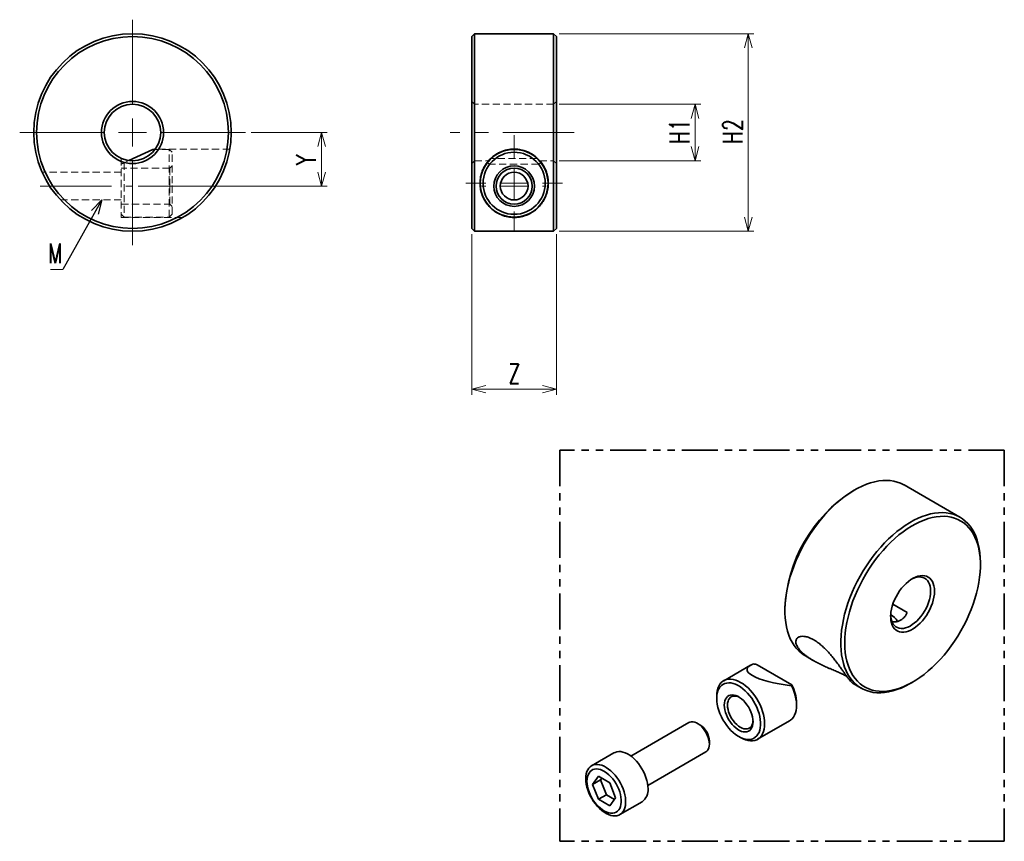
# Model space of a CAD drawing. Header units: millimetres. Extents: x 96 to 271, y 19 to 165.
import ezdxf

# ---------------------------------------------------------------- set-up
doc = ezdxf.new("R2010")
doc.units = ezdxf.units.MM
for name, pattern in [('CENTERX2', [20.32, 12.7, -2.54, 2.54, -2.54]), ('HIDDEN', [1.905, 1.27, -0.635]), ('PHANTOM', [12.7, 6.35, -1.27, 1.27, -1.27, 1.27, -1.27])]:
    doc.linetypes.add(name, pattern=pattern)
doc.styles.add('SLDTEXTSTYLE0', font='TXT', dxfattribs={"width": 0.7, "bigfont": 'bigfont'})
doc.styles.get("Standard").update_dxf_attribs({"font": 'txt', "bigfont": 'bigfont'})
doc.dimstyles.new('SLDDIMSTYLE0', dxfattribs={"dimtxt": 3.5, "dimasz": 2.5, "dimexe": 0, "dimexo": 0.0625, "dimgap": 0.875, "dimtad": 3, "dimrnd": 1e-09, "dimzin": 12, "dimdsep": 46, "dimtxsty": 'SLDTEXTSTYLE0', "dimblk1": 'OPEN30', "dimblk2": 'OPEN30', "dimsah": 1, "dimcen": 0.09, "dimadec": 0, "dimazin": 3, "dimtfac": 1, "dimtofl": 0, "dimtmove": 0, "dimatfit": 3, "dimldrblk": 'OPEN30', "dimfxl": 1, "dimfrac": 2, "dimtolj": 1, "dimtzin": 12, "dimarcsym": 0})
doc.dimstyles.new('SLDDIMSTYLE1', dxfattribs={"dimtxt": 0.18, "dimasz": 2.5, "dimexe": 0, "dimexo": 0.0625, "dimgap": 0, "dimtad": 0, "dimtih": 1, "dimtoh": 1, "dimdec": 0, "dimrnd": 1e-09, "dimzin": 0, "dimdsep": 46, "dimtxsty": 'Standard', "dimblk1": 'OPEN30', "dimblk2": 'OPEN30', "dimsah": 1, "dimcen": 0.09, "dimadec": 0, "dimazin": 0, "dimtfac": 2.5, "dimtdec": 0, "dimtofl": 0, "dimtmove": 0, "dimatfit": 3, "dimldrblk": 'OPEN30', "dimfxl": 1, "dimfrac": 2, "dimtolj": 1, "dimtzin": 0, "dimarcsym": 0})

# ---------------------------------------------------------------- blocks, each defined once
blk = doc.blocks.new('_Open30')
at = {"color": 0, "linetype": 'ByBlock', "lineweight": -2}
for p, q in [((-1, 0.267949), (0, 0)), ((0, 0), (-1, -0.267949)), ((0, 0), (-1, 0))]:
    blk.add_line(p, q, dxfattribs=at)
blk = doc.blocks.new('_D')
at = {"color": 7, "linetype": 'Continuous', "lineweight": 18}
for p, q in [((137.15, 144.54), (150.65, 144.54)), ((149.65, 144.54), (149.65, 135.04)), ((117.15, 135.04), (150.65, 135.04))]:
    blk.add_line(p, q, dxfattribs=at)
at = {"color": 7, "linetype": 'Continuous', "lineweight": 18, "xscale": 2.5, "yscale": 2.5}
for p, rotation in [((149.65, 144.54, 53.14), 90), ((149.65, 135.04, 53.14), 270)]:
    blk.add_blockref('_Open30', p, dxfattribs=dict(at, rotation=rotation))
at = {"color": 7, "linetype": 'Continuous', "lineweight": 18, "insert": (145.14, 138.77), "char_height": 3.5, "attachment_point": 1, "rotation": 90, "style": 'SLDTEXTSTYLE0'}
blk.add_mtext('Y', dxfattribs=at)
blk = doc.blocks.new('SW_NOTE_0')
at = {"color": 0, "linetype": 'Continuous', "lineweight": 0}
blk.add_line((-2.16, 0), (0, 0), dxfattribs=at)
at = {"color": 0, "linetype": 'Continuous', "lineweight": 0, "insert": (-2.61, 4.61), "char_height": 3.5, "attachment_point": 1, "style": 'SLDTEXTSTYLE0'}
blk.add_mtext('M', dxfattribs=at)
blk = doc.blocks.new('SW_CENTERMARKSYMBOL_0')
at = {"color": 0, "linetype": 'Continuous', "lineweight": 0}
for p, q in [((0, 5), (0, 20)), ((0, 0), (0, 2.5)), ((-5, 0), (-20, 0)), ((0, 0), (-2.5, 0)), ((0, 0), (0, -2.5)), ((0, 0), (2.5, 0)), ((5, 0), (20, 0)), ((0, -5), (0, -20))]:
    blk.add_line(p, q, dxfattribs=at)
blk = doc.blocks.new('_D_1')
at = {"color": 7, "linetype": 'Continuous', "lineweight": 18}
for p, q in [((191.79, 149.54), (216.86, 149.54)), ((215.86, 149.54), (215.86, 139.54)), ((191.79, 139.54), (216.86, 139.54))]:
    blk.add_line(p, q, dxfattribs=at)
at = {"color": 7, "linetype": 'Continuous', "lineweight": 18, "xscale": 2.5, "yscale": 2.5}
for p, rotation in [((215.86, 149.54), 90), ((215.86, 139.54), 270)]:
    blk.add_blockref('_Open30', p, dxfattribs=dict(at, rotation=rotation))
at = {"color": 7, "linetype": 'Continuous', "lineweight": 18, "insert": (211.35, 142.5), "char_height": 3.5, "attachment_point": 1, "rotation": 90, "style": 'SLDTEXTSTYLE0'}
blk.add_mtext('H1', dxfattribs=at)
blk = doc.blocks.new('_D_2')
at = {"color": 7, "linetype": 'Continuous', "lineweight": 18}
for p, q in [((191.79, 162.04), (226.29, 162.04)), ((225.29, 162.04), (225.29, 127.04)), ((191.79, 127.04), (226.29, 127.04))]:
    blk.add_line(p, q, dxfattribs=at)
at = {"color": 7, "linetype": 'Continuous', "lineweight": 18, "xscale": 2.5, "yscale": 2.5}
for p, rotation in [((225.29, 162.04), 90), ((225.29, 127.04), 270)]:
    blk.add_blockref('_Open30', p, dxfattribs=dict(at, rotation=rotation))
at = {"color": 7, "linetype": 'Continuous', "lineweight": 18, "insert": (220.77, 142.5), "char_height": 3.5, "attachment_point": 1, "rotation": 90, "style": 'SLDTEXTSTYLE0'}
blk.add_mtext('H2', dxfattribs=at)
blk = doc.blocks.new('_D_3')
at = {"color": 7, "linetype": 'Continuous', "lineweight": 18}
for p, q in [((176.29, 126.54), (176.29, 98.04)), ((191.29, 126.54), (191.29, 98.04)), ((191.29, 99.04), (176.29, 99.04))]:
    blk.add_line(p, q, dxfattribs=at)
at = {"color": 7, "linetype": 'Continuous', "lineweight": 18, "xscale": 2.5, "yscale": 2.5, "rotation": 180}
blk.add_blockref('_Open30', (176.29, 99.04), dxfattribs=at)
at = {"color": 7, "linetype": 'Continuous', "lineweight": 18, "xscale": 2.5, "yscale": 2.5}
blk.add_blockref('_Open30', (191.29, 99.04), dxfattribs=at)
at = {"color": 7, "linetype": 'Continuous', "lineweight": 18, "insert": (182.77, 103.55), "char_height": 3.5, "attachment_point": 1, "style": 'SLDTEXTSTYLE0'}
blk.add_mtext('Z', dxfattribs=at)
blk = doc.blocks.new('SW_CENTERMARKSYMBOL_1')
at = {"color": 0, "linetype": 'Continuous', "lineweight": 0}
for p, q in [((0, 5), (0, 5.7)), ((0, 0), (0, 2.5)), ((-5, 0), (-5.7, 0)), ((0, 0), (-2.5, 0)), ((0, 0), (0, -2.5)), ((0, 0), (2.5, 0)), ((5, 0), (5.7, 0)), ((0, -5), (0, -5.7))]:
    blk.add_line(p, q, dxfattribs=at)
blk = doc.blocks.new('SW_CENTERMARKSYMBOL_2')
at = {"color": 0, "linetype": 'Continuous', "lineweight": 0}
for p, q in [((0, 5), (0, 8.55)), ((0, 0), (0, 2.5)), ((-5, 0), (-8.55, 0)), ((0, 0), (-2.5, 0)), ((0, 0), (0, -2.5)), ((0, 0), (2.5, 0)), ((5, 0), (8.55, 0)), ((0, -5), (0, -8.55))]:
    blk.add_line(p, q, dxfattribs=at)

msp = doc.modelspace()

# ---------------------------------------------------------------- linework, layer by layer
at = {"color": 7, "linetype": 'Continuous', "lineweight": 35}
for p, q in [((176.787, 162.042), (176.287, 161.542)), ((176.287, 161.542), (176.287, 127.542)), ((190.787, 162.042), (176.787, 162.042)), ((176.787, 162.042), (176.787, 127.042)), ((191.287, 161.542), (190.787, 162.042)), ((190.787, 127.042), (190.787, 162.042)), ((191.287, 144.542), (191.287, 161.542)), ((191.287, 127.542), (191.287, 144.542)), ((119.723, 141.542), (115.519, 139.581)), ((120.147, 141.542), (119.723, 141.542)), ((179.726, 139.959), (179.653, 139.959)), ((187.921, 139.959), (187.847, 139.959)), ((176.287, 127.542), (176.787, 127.042)), ((190.787, 127.042), (191.287, 127.542)), ((176.787, 127.042), (190.787, 127.042)), ((262.799, 76.346), (252.9, 82.061)), ((244.149, 81.193), (243.795, 80.989)), ((266.425, 67.925), (266.425, 68.334)), ((231.776, 60.17), (231.776, 59.761)), ((253.438, 59.435), (250.896, 60.902)), ((235.401, 51.749), (236.803, 50.94)), ((225.667, 50.099), (220.935, 47.367)), ((233.002, 46.652), (226.888, 50.181)), ((243.897, 46.845), (245.301, 46.034)), ((254.052, 46.902), (254.406, 47.106)), ((219.692, 44.62), (219.692, 44.212)), ((233.834, 42.987), (233.834, 43.395)), ((226.934, 36.974), (232.591, 40.24)), ((214.77, 39.936), (204.476, 33.993)), ((216.704, 39.537), (216.27, 39.787)), ((223.58, 37.476), (223.934, 37.272)), ((218.391, 36.113), (218.391, 36.614)), ((201.476, 34.571), (197.519, 32.287)), ((207.476, 28.797), (217.77, 34.74)), ((198.713, 30.422), (197.692, 28.97)), ((197.692, 28.97), (199.106, 29.786)), ((200.754, 29.243), (198.713, 30.422)), ((199.31, 30.077), (199.106, 29.786)), ((199.106, 29.786), (200.127, 27.156)), ((197.692, 28.97), (198.713, 26.339)), ((201.774, 26.613), (200.754, 29.243)), ((198.713, 26.339), (200.127, 27.156)), ((198.713, 26.339), (200.754, 25.161)), ((200.127, 27.156), (201.57, 26.322)), ((200.754, 25.161), (201.774, 26.613)), ((202.519, 23.626), (206.476, 25.91))]:
    msp.add_line(p, q, dxfattribs=at)
at = {"color": 7, "linetype": 'HIDDEN', "lineweight": 18}
for p, q in [((176.787, 149.542), (176.287, 150.042)), ((190.787, 149.542), (176.787, 149.542)), ((191.287, 150.042), (190.787, 149.542)), ((122.647, 141.542), (120.147, 141.542)), ((133.396, 141.592), (120.175, 141.592)), ((122.647, 135.542), (122.647, 141.542)), ((123.147, 141.042), (122.647, 141.542)), ((114.147, 139.959), (114.147, 129.492)), ((123.147, 135.542), (123.147, 141.042)), ((187.847, 139.959), (179.726, 139.959)), ((122.747, 138.242), (114.147, 138.242)), ((115.519, 139.581), (114.647, 139.175)), ((114.647, 139.175), (114.647, 129.542)), ((123.147, 138.642), (122.747, 138.242)), ((122.747, 138.242), (122.747, 135.042)), ((176.287, 139.042), (176.787, 139.542)), ((176.787, 139.542), (179.253, 139.542)), ((188.11, 138.942), (179.463, 138.942)), ((188.317, 139.542), (190.787, 139.542)), ((190.787, 139.542), (191.287, 139.042)), ((114.147, 137.5), (100.128, 137.5)), ((122.647, 129.542), (122.647, 135.542)), ((122.747, 135.042), (122.747, 131.842)), ((123.147, 130.042), (123.147, 135.542)), ((103.366, 132.583), (114.147, 132.583)), ((114.147, 131.842), (122.747, 131.842)), ((122.747, 131.842), (123.147, 131.442)), ((114.147, 130.042), (114.647, 129.542)), ((114.147, 129.492), (125.084, 129.492)), ((114.647, 129.542), (122.647, 129.542)), ((122.647, 129.542), (123.147, 130.042))]:
    msp.add_line(p, q, dxfattribs=at)
at = {"color": 7, "linetype": 'CENTERX2', "lineweight": 18}
for p, q in [((194.452, 144.542), (172.462, 144.542)), ((99.748, 135.042), (116.147, 135.042))]:
    msp.add_line(p, q, dxfattribs=at)
at = {"color": 7, "linetype": 'PHANTOM', "lineweight": 35}
for p, q in [((270.663, 88.206), (191.855, 88.206)), ((191.855, 88.206), (191.855, 18.89)), ((270.663, 88.206), (270.663, 18.89)), ((270.663, 18.89), (191.855, 18.89))]:
    msp.add_line(p, q, dxfattribs=at)
at = {"color": 7, "linetype": 'Continuous', "lineweight": 35, "flags": 128}
for points in [[(252.9, 82.061), (252.834, 82.098), (252.28, 82.371), (251.696, 82.586), (251.084, 82.743), (250.446, 82.841), (249.785, 82.88), (249.103, 82.859), (248.403, 82.779), (247.686, 82.64), (246.957, 82.442), (246.217, 82.187), (245.469, 81.874), (244.717, 81.506), (243.962, 81.084), (243.208, 80.609), (242.458, 80.083), (241.713, 79.507), (240.978, 78.886), (240.255, 78.219), (239.546, 77.51), (238.855, 76.762), (238.183, 75.977), (237.533, 75.159), (236.908, 74.31), (236.31, 73.433), (235.741, 72.532), (235.203, 71.61), (234.698, 70.67), (234.229, 69.717), (233.797, 68.753), (233.403, 67.782), (233.049, 66.808), (232.736, 65.834), (232.466, 64.864), (232.24, 63.902), (232.057, 62.951), (231.92, 62.015), (231.828, 61.097), (231.782, 60.2), (231.782, 59.329), (231.828, 58.486), (231.92, 57.674), (232.057, 56.896), (232.24, 56.155), (232.466, 55.455), (232.736, 54.797), (233.049, 54.184), (233.403, 53.619), (233.797, 53.103), (234.229, 52.638), (234.698, 52.226), (235.203, 51.869), (235.401, 51.749)], [(254.052, 46.902), (253.861, 46.793), (253.108, 46.398), (252.357, 46.058), (251.613, 45.774), (250.878, 45.547), (250.155, 45.378), (249.446, 45.269), (248.754, 45.218), (248.082, 45.227), (247.432, 45.295), (246.807, 45.423), (246.209, 45.609), (245.64, 45.853), (245.102, 46.154), (244.598, 46.511), (244.129, 46.923), (243.696, 47.388), (243.302, 47.904), (242.948, 48.469), (242.636, 49.082), (242.366, 49.74), (242.139, 50.44), (241.957, 51.181), (241.819, 51.959), (241.728, 52.771), (241.682, 53.614), (241.682, 54.486), (241.728, 55.382), (241.819, 56.3), (241.957, 57.236), (242.139, 58.187), (242.366, 59.15), (242.636, 60.119), (242.948, 61.093), (243.302, 62.067), (243.696, 63.038), (244.129, 64.002), (244.598, 64.956), (245.102, 65.895), (245.64, 66.817), (246.209, 67.718), (246.807, 68.595), (247.432, 69.444), (248.082, 70.263), (248.754, 71.047), (249.446, 71.795), (250.155, 72.504), (250.878, 73.171), (251.613, 73.793), (252.357, 74.368), (253.108, 74.894), (253.861, 75.369), (254.616, 75.791), (255.369, 76.159), (256.116, 76.472), (256.856, 76.727), (257.586, 76.925), (258.302, 77.064), (259.003, 77.144), (259.685, 77.165), (260.346, 77.126), (260.984, 77.028), (261.596, 76.872), (262.18, 76.656), (262.733, 76.384), (263.255, 76.054), (263.742, 75.67), (264.193, 75.231), (264.606, 74.741), (264.98, 74.2), (265.313, 73.61), (265.605, 72.975), (265.853, 72.295), (266.058, 71.574), (266.218, 70.815), (266.333, 70.02), (266.402, 69.192), (266.425, 68.334), (266.425, 68.334)], [(242.383, 54.047), (242.406, 54.923), (242.476, 55.823), (242.592, 56.743), (242.753, 57.679), (242.96, 58.628), (243.211, 59.586), (243.505, 60.55), (243.841, 61.515), (244.218, 62.478), (244.635, 63.436), (245.089, 64.384), (245.58, 65.319), (246.104, 66.237), (246.661, 67.134), (247.248, 68.008), (247.862, 68.855), (248.502, 69.672), (249.164, 70.454), (249.847, 71.2), (250.547, 71.907), (251.262, 72.571), (251.99, 73.191), (252.727, 73.763), (253.47, 74.286), (254.217, 74.758), (254.964, 75.176), (255.71, 75.539), (256.45, 75.846), (257.183, 76.095), (257.904, 76.286), (258.613, 76.418), (259.304, 76.49), (259.977, 76.502), (260.629, 76.455), (261.256, 76.347), (261.857, 76.18), (262.429, 75.954), (262.97, 75.67), (263.477, 75.329), (263.95, 74.933), (264.386, 74.483), (264.783, 73.98), (265.14, 73.428), (265.455, 72.827), (265.728, 72.181), (265.957, 71.491), (266.141, 70.76), (266.279, 69.992), (266.372, 69.189), (266.419, 68.354), (266.419, 67.49), (266.372, 66.602), (266.279, 65.692), (266.141, 64.763), (265.957, 63.82), (265.728, 62.866), (265.455, 61.904), (265.14, 60.94), (264.783, 59.975), (264.386, 59.014), (263.95, 58.061), (263.477, 57.119), (262.97, 56.192), (262.429, 55.284), (261.857, 54.397), (261.256, 53.537), (260.629, 52.705), (259.977, 51.905), (259.304, 51.14), (258.613, 50.413), (257.904, 49.727), (257.183, 49.085), (256.45, 48.489), (255.71, 47.941), (254.964, 47.444), (254.217, 46.999), (253.47, 46.608), (252.727, 46.272), (251.99, 45.994), (251.262, 45.774), (250.547, 45.612), (249.847, 45.51), (249.164, 45.468), (248.502, 45.486), (247.862, 45.564), (247.248, 45.701), (246.661, 45.898), (246.104, 46.153), (245.58, 46.465), (245.089, 46.834), (244.635, 47.257), (244.218, 47.734), (243.841, 48.262), (243.505, 48.839), (243.211, 49.463), (242.96, 50.131), (242.753, 50.842), (242.592, 51.591), (242.476, 52.378), (242.406, 53.197), (242.383, 54.047)], [(258.293, 63.231), (258.269, 62.723), (258.199, 62.195), (258.082, 61.651), (257.921, 61.1), (257.717, 60.547), (257.473, 59.999), (257.191, 59.464), (256.876, 58.947), (256.531, 58.454), (256.16, 57.993), (255.767, 57.567), (255.358, 57.184), (254.938, 56.846), (254.511, 56.559), (254.083, 56.325), (253.658, 56.148), (253.243, 56.03), (252.841, 55.971), (252.459, 55.974), (252.1, 56.038), (251.77, 56.161), (251.471, 56.343), (251.208, 56.582), (250.983, 56.874), (250.801, 57.216), (250.661, 57.604), (250.568, 58.032), (250.521, 58.497), (250.521, 58.992), (250.568, 59.511), (250.661, 60.048), (250.801, 60.596), (250.983, 61.149), (251.208, 61.7), (251.471, 62.242), (251.77, 62.77), (252.1, 63.275), (252.459, 63.753), (252.841, 64.197), (253.243, 64.602), (253.658, 64.963), (254.083, 65.276), (254.511, 65.537), (254.938, 65.743), (255.358, 65.891), (255.767, 65.979), (256.16, 66.007), (256.531, 65.974), (256.876, 65.88), (257.191, 65.727), (257.473, 65.516), (257.717, 65.25), (257.921, 64.933), (258.082, 64.568), (258.199, 64.159), (258.269, 63.712), (258.293, 63.231)], [(254.222, 65.367), (254.353, 65.432), (254.752, 65.597), (255.143, 65.704), (255.519, 65.752), (255.876, 65.74), (256.209, 65.67), (256.514, 65.54), (256.787, 65.355), (257.024, 65.114), (257.223, 64.823), (257.38, 64.484), (257.494, 64.103), (257.563, 63.683), (257.586, 63.231)], [(257.586, 63.231), (257.563, 62.752), (257.494, 62.253), (257.38, 61.74), (257.223, 61.22), (257.024, 60.7), (256.787, 60.186), (256.514, 59.685), (256.209, 59.203), (255.876, 58.748), (255.519, 58.324), (255.143, 57.938), (254.752, 57.594), (254.353, 57.297), (253.949, 57.051), (253.547, 56.858), (253.151, 56.723), (252.767, 56.645), (252.4, 56.627), (252.055, 56.668), (251.735, 56.768), (251.445, 56.926), (251.19, 57.139), (250.972, 57.405), (250.794, 57.721), (250.658, 58.081), (250.566, 58.483), (250.52, 58.919), (250.519, 58.952)], [(219.692, 44.62), (219.715, 45.119), (219.785, 45.585), (219.899, 46.014), (220.059, 46.401), (220.26, 46.741), (220.502, 47.032), (220.782, 47.269), (221.096, 47.45), (221.441, 47.574), (221.813, 47.638), (222.209, 47.642), (222.623, 47.587), (223.052, 47.472), (223.491, 47.299), (223.934, 47.07), (224.378, 46.787), (224.817, 46.454), (225.245, 46.073), (225.66, 45.65), (226.056, 45.189), (226.428, 44.695), (226.773, 44.173), (227.087, 43.629), (227.367, 43.069), (227.609, 42.499), (227.81, 41.926), (227.969, 41.355), (228.084, 40.794), (228.154, 40.247), (228.177, 39.721), (228.154, 39.223), (228.084, 38.756), (227.969, 38.327), (227.81, 37.94), (227.609, 37.6), (227.367, 37.309), (227.087, 37.072), (226.773, 36.891), (226.428, 36.767), (226.056, 36.703), (225.66, 36.699), (225.245, 36.754), (224.817, 36.869), (224.378, 37.042), (223.934, 37.271), (223.934, 37.272)], [(219.692, 44.212), (219.715, 44.692), (219.786, 45.139), (219.903, 45.548), (220.064, 45.914), (220.268, 46.231), (220.512, 46.497), (220.793, 46.707), (221.108, 46.86), (221.454, 46.954), (221.825, 46.987), (222.217, 46.96), (222.626, 46.871), (223.047, 46.723), (223.474, 46.518), (223.902, 46.257), (224.326, 45.944), (224.742, 45.583), (225.143, 45.177), (225.525, 44.733), (225.884, 44.256), (226.215, 43.75), (226.514, 43.223), (226.777, 42.681), (227.001, 42.129), (227.184, 41.576), (227.323, 41.028), (227.417, 40.491), (227.464, 39.972), (227.464, 39.477), (227.417, 39.013), (227.323, 38.584), (227.184, 38.196), (227.001, 37.855), (226.777, 37.563), (226.514, 37.324), (226.215, 37.142), (225.884, 37.018), (225.525, 36.955), (225.143, 36.952), (224.742, 37.01), (224.326, 37.128), (223.902, 37.305), (223.474, 37.539), (223.047, 37.826), (222.626, 38.164), (222.217, 38.548), (221.825, 38.973), (221.454, 39.435), (221.108, 39.927), (220.793, 40.444), (220.512, 40.98), (220.268, 41.527), (220.064, 42.08), (219.903, 42.632), (219.786, 43.175), (219.715, 43.704), (219.692, 44.212)], [(232.591, 40.24), (232.768, 40.355), (233.047, 40.599), (233.288, 40.898), (233.487, 41.247), (233.643, 41.643), (233.753, 42.081), (233.817, 42.557), (233.833, 43.065), (233.803, 43.599), (233.725, 44.154), (233.601, 44.724), (233.432, 45.301), (233.22, 45.88), (232.968, 46.454)], [(226.126, 40.089), (226.103, 40.503), (226.032, 40.936), (225.916, 41.381), (225.756, 41.83), (225.556, 42.273), (225.318, 42.704), (225.049, 43.112), (224.752, 43.492), (224.433, 43.836), (224.099, 44.137), (223.755, 44.391), (223.407, 44.591), (223.063, 44.735), (222.728, 44.82), (222.41, 44.844), (222.113, 44.807), (221.843, 44.71), (221.606, 44.553), (221.406, 44.341), (221.246, 44.077), (221.13, 43.766), (221.059, 43.414), (221.035, 43.028), (221.059, 42.614), (221.13, 42.18), (221.246, 41.735), (221.406, 41.287), (221.606, 40.843), (221.843, 40.413), (222.113, 40.004), (222.41, 39.624), (222.728, 39.281), (223.063, 38.979), (223.407, 38.726), (223.755, 38.525), (224.099, 38.381), (224.433, 38.296), (224.752, 38.272), (225.049, 38.309), (225.318, 38.407), (225.556, 38.563), (225.756, 38.775), (225.916, 39.039), (226.032, 39.35), (226.103, 39.702), (226.126, 40.089)], [(223.727, 44.409), (223.542, 44.494), (223.226, 44.597), (222.924, 44.641), (222.64, 44.626), (222.382, 44.552), (222.154, 44.42), (221.96, 44.233), (221.805, 43.995), (221.693, 43.711), (221.624, 43.386), (221.601, 43.028)], [(221.601, 43.028), (221.624, 42.643), (221.693, 42.239), (221.805, 41.824), (221.96, 41.408), (222.154, 40.998), (222.382, 40.602), (222.64, 40.23), (222.924, 39.887), (223.226, 39.582), (223.542, 39.321), (223.864, 39.109), (224.186, 38.949), (224.501, 38.846), (224.804, 38.802), (225.087, 38.817), (225.346, 38.891), (225.574, 39.023), (225.767, 39.21), (225.922, 39.448), (226.035, 39.732), (226.103, 40.057), (226.122, 40.259)], [(217.77, 34.74), (217.825, 34.774), (218.023, 34.946), (218.181, 35.172), (218.297, 35.446), (218.368, 35.762), (218.391, 36.113), (218.368, 36.492), (218.297, 36.89), (218.181, 37.297), (218.023, 37.706), (217.825, 38.106), (217.593, 38.489), (217.331, 38.847), (217.045, 39.171), (216.742, 39.453), (216.429, 39.689), (216.111, 39.872), (215.798, 39.998), (215.495, 40.065), (215.209, 40.072), (214.947, 40.016), (214.77, 39.936)], [(207.511, 28.2), (207.488, 28.678), (207.42, 29.177), (207.306, 29.69), (207.149, 30.21), (206.95, 30.731), (206.713, 31.245), (206.44, 31.746), (206.135, 32.227), (205.802, 32.683), (205.445, 33.106), (205.068, 33.493), (204.678, 33.837), (204.278, 34.134), (203.875, 34.38), (203.473, 34.572), (203.077, 34.708), (202.693, 34.786), (202.326, 34.804), (201.98, 34.763), (201.661, 34.663), (201.476, 34.571)], [(196.483, 29.997), (196.507, 30.449), (196.575, 30.869), (196.689, 31.251), (196.846, 31.589), (197.045, 31.881), (197.282, 32.121), (197.555, 32.307), (197.86, 32.436), (198.193, 32.506), (198.55, 32.518), (198.926, 32.47), (199.317, 32.363), (199.716, 32.199), (200.12, 31.979), (200.522, 31.707), (200.918, 31.386), (201.302, 31.02), (201.669, 30.615), (202.015, 30.174), (202.334, 29.705), (202.624, 29.213), (202.879, 28.705), (203.098, 28.187), (203.276, 27.666), (203.411, 27.148), (203.503, 26.641), (203.549, 26.152), (203.549, 25.686), (203.503, 25.249), (203.411, 24.848), (203.276, 24.487), (203.098, 24.171), (202.879, 23.905), (202.624, 23.692), (202.334, 23.534), (202.015, 23.434), (201.669, 23.393), (201.302, 23.411), (200.918, 23.489), (200.522, 23.625), (200.12, 23.817), (199.716, 24.063), (199.317, 24.36), (198.926, 24.704), (198.55, 25.09), (198.193, 25.514), (197.86, 25.97), (197.555, 26.451), (197.282, 26.952), (197.045, 27.466), (196.846, 27.987), (196.689, 28.507), (196.575, 29.02), (196.507, 29.519), (196.483, 29.997)], [(196.693, 29.547), (196.716, 29.965), (196.785, 30.35), (196.898, 30.696), (197.054, 30.999), (197.252, 31.253), (197.486, 31.454), (197.755, 31.6), (198.054, 31.688), (198.378, 31.717), (198.723, 31.686), (199.083, 31.597), (199.453, 31.449), (199.827, 31.247), (200.2, 30.992), (200.565, 30.688), (200.918, 30.341), (201.254, 29.954), (201.566, 29.535), (201.85, 29.09), (202.102, 28.625), (202.318, 28.147), (202.495, 27.664), (202.631, 27.183), (202.722, 26.711), (202.768, 26.255), (202.768, 25.823), (202.722, 25.421), (202.631, 25.054), (202.495, 24.729), (202.318, 24.451), (202.102, 24.223), (201.85, 24.049), (201.566, 23.932), (201.254, 23.873), (200.918, 23.874), (200.565, 23.934), (200.2, 24.052), (199.827, 24.228), (199.453, 24.457), (199.083, 24.737), (198.723, 25.063), (198.378, 25.431), (198.054, 25.834), (197.755, 26.267), (197.486, 26.723), (197.252, 27.195), (197.054, 27.677), (196.898, 28.16), (196.785, 28.637), (196.716, 29.102), (196.693, 29.547)]]:
    msp.add_lwpolyline(points, dxfattribs=at)
at = {"color": 7, "linetype": 'Continuous', "lineweight": 35}
for centre, radius in [((116.147, 144.542), 17.5), ((116.147, 144.542), 17), ((116.147, 144.542), 5.5), ((116.147, 144.542), 5), ((183.787, 135.542), 6), ((183.787, 135.542), 5.5), ((183.787, 135.042), 3.6), ((183.787, 135.042), 3.2), ((183.787, 135.042), 2.458)]:
    msp.add_circle(centre, radius, dxfattribs=at)
for centre, radius, start, end in [((257.778, 59.038), 26.026, 122.49691, 177.50847), ((248.653, 56.123), 3.523, 29.90139, 58.09277), ((226.224, 43.185), 7.613, 1.57966, 27.0873), ((214.764, 36.468), 3.631, 2.30181, 57.69281), ((204.941, 27.983), 2.579, 306.50659, 4.8056)]:
    msp.add_arc(centre, radius, start, end, dxfattribs=at)
msp.add_ellipse((235.101, 48.617), major_axis=(10.037, -0.757), ratio=0.2347196, start_param=2.6752516, end_param=4.5159918, dxfattribs=at)
for points, knots in [([(177.744, 135.83), (177.762, 136.218), (177.818, 136.608), (177.963, 137.192), (178.021, 137.387), (178.161, 137.776), (178.242, 137.97), (178.513, 138.536), (178.734, 138.897), (179.129, 139.408), (179.272, 139.575), (179.574, 139.89), (179.734, 140.039), (180.068, 140.319), (180.243, 140.45), (180.61, 140.695), (180.802, 140.809), (181.394, 141.116), (181.806, 141.275), (182.45, 141.446), (182.67, 141.492), (183.111, 141.558), (183.553, 141.599), (183.996, 141.592), (184.439, 141.56), (184.663, 141.532), (185.32, 141.411), (185.743, 141.283), (186.355, 141.024), (186.557, 140.925), (186.943, 140.707), (187.129, 140.589), (187.485, 140.334), (187.656, 140.197), (187.982, 139.906), (188.139, 139.75), (188.576, 139.263), (188.826, 138.916), (189.142, 138.364), (189.238, 138.174), (189.407, 137.791), (189.48, 137.598), (189.606, 137.21), (189.658, 137.015), (189.743, 136.623), (189.775, 136.425), (189.842, 135.839), (189.848, 135.457), (189.791, 134.711), (189.728, 134.345), (189.545, 133.652), (189.425, 133.321), (189.133, 132.689), (188.961, 132.388), (188.574, 131.827), (188.359, 131.565), (187.882, 131.075), (187.618, 130.846), (187.047, 130.433), (186.738, 130.247), (186.228, 130.003), (186.049, 129.927), (185.68, 129.792), (185.488, 129.732), (185.087, 129.629), (184.876, 129.586), (184.447, 129.524), (184.229, 129.504), (183.781, 129.487), (183.556, 129.492), (183.117, 129.525), (182.898, 129.553), (182.265, 129.67), (181.879, 129.787), (181.157, 130.079), (180.832, 130.25), (180.23, 130.634), (179.952, 130.849), (179.444, 131.315), (179.215, 131.565), (178.8, 132.099), (178.615, 132.383), (178.29, 132.991), (178.15, 133.315), (177.93, 133.984), (177.847, 134.333), (177.745, 135.061), (177.725, 135.442), (177.744, 135.83)], [0, 0, 0, 0, 0.03125, 0.03125, 0.046875, 0.046875, 0.0625, 0.0625, 0.09375, 0.09375, 0.109375, 0.109375, 0.125, 0.125, 0.140625, 0.140625, 0.15625, 0.15625, 0.1875, 0.1875, 0.203125, 0.203125, 0.21875, 0.234375, 0.234375, 0.25, 0.25, 0.28125, 0.28125, 0.296875, 0.296875, 0.3125, 0.3125, 0.328125, 0.328125, 0.34375, 0.34375, 0.375, 0.375, 0.390625, 0.390625, 0.40625, 0.40625, 0.421875, 0.421875, 0.4375, 0.4375, 0.46875, 0.46875, 0.5, 0.5, 0.53125, 0.53125, 0.5625, 0.5625, 0.59375, 0.59375, 0.625, 0.625, 0.65625, 0.65625, 0.671875, 0.671875, 0.6875, 0.6875, 0.703125, 0.703125, 0.71875, 0.71875, 0.734375, 0.734375, 0.75, 0.75, 0.78125, 0.78125, 0.8125, 0.8125, 0.84375, 0.84375, 0.875, 0.875, 0.90625, 0.90625, 0.9375, 0.9375, 0.96875, 0.96875, 1, 1, 1, 1]), ([(253.438, 59.435), (253.363, 59.272), (253.251, 59.028), (253.043, 58.741), (252.812, 58.478), (252.546, 58.254), (252.255, 58.076), (251.946, 57.929), (251.616, 57.829), (251.269, 57.782), (251.017, 57.766), (250.848, 57.786), (250.773, 57.795)], [0, 0, 0, 0, 0.1538492, 0.231974, 0.3112593, 0.4650628, 0.5431149, 0.6222871, 0.7771608, 0.8557871, 0.9355847, 1, 1, 1, 1]), ([(234.095, 53.205), (234.016, 53.337), (233.883, 53.557), (233.755, 53.898), (233.696, 54.222), (233.728, 54.513), (233.834, 54.769), (234.016, 54.984), (234.257, 55.12), (234.547, 55.21), (234.88, 55.251), (235.311, 55.214), (235.723, 55.119), (236.159, 54.972), (236.752, 54.701), (237.427, 54.283), (237.987, 53.851), (238.465, 53.442), (238.937, 52.997), (239.395, 52.515), (239.838, 52.016), (240.266, 51.505), (240.837, 50.775), (241.36, 50.065), (241.751, 49.518), (242.067, 49.073), (242.371, 48.644), (242.647, 48.263), (242.907, 47.912), (243.149, 47.599), (243.383, 47.319), (243.59, 47.095), (243.727, 46.969), (243.836, 46.882), (243.876, 46.86), (243.899, 46.847)], [0, 0, 0, 0, 0.0339187, 0.0568622, 0.0917906, 0.1257323, 0.1487848, 0.1840071, 0.2189588, 0.2330689, 0.2690073, 0.3031306, 0.3274139, 0.351933, 0.3863458, 0.4355075, 0.4701062, 0.4840681, 0.519601, 0.5540653, 0.5679744, 0.6033809, 0.6375231, 0.6862931, 0.720841, 0.7347689, 0.7701228, 0.8073581, 0.8223553, 0.8603402, 0.8991663, 0.9253488, 0.9650319, 0.980656, 1, 1, 1, 1]), ([(242.74, 48.138), (242.694, 48.165), (242.56, 48.242), (242.309, 48.372), (241.938, 48.556), (241.406, 48.8), (240.704, 49.104), (240, 49.402), (239.291, 49.708), (238.732, 49.958), (238.118, 50.246), (237.535, 50.535), (236.866, 50.898), (236.338, 51.215), (235.959, 51.464), (235.633, 51.692), (235.269, 51.967), (234.873, 52.307), (234.58, 52.598), (234.37, 52.836), (234.223, 53.02), (234.138, 53.144), (234.095, 53.205)], [0, 0, 0, 0, 0.016578, 0.0482625, 0.0804254, 0.1304147, 0.2018198, 0.2760625, 0.3263308, 0.4026836, 0.4383836, 0.5100877, 0.5828186, 0.656597, 0.6936672, 0.7233586, 0.7829381, 0.8432673, 0.9044075, 0.9351325, 0.9675248, 1, 1, 1, 1])]:
    msp.add_open_spline(points, degree=3, knots=knots, dxfattribs=at)
at = {"color": 7, "linetype": 'HIDDEN', "lineweight": 18}
for points in [[(114.147, 138.942), (114.313, 139.019), (114.48, 139.097), (114.647, 139.175)], [(179.463, 138.942), (179.313, 139.019), (179.162, 139.097), (179.012, 139.175)], [(188.562, 139.175), (188.411, 139.097), (188.261, 139.019), (188.11, 138.942)]]:
    msp.add_open_spline(points, degree=3, dxfattribs=at)
at = {"color": 7, "linetype": 'Continuous', "lineweight": 35}
for points in [[(226.888, 50.181), (226.664, 50.238), (226.439, 50.295), (226.215, 50.352)], [(232.968, 46.454), (232.979, 46.52), (232.991, 46.586), (233.002, 46.652)]]:
    msp.add_open_spline(points, degree=3, dxfattribs=at)

# ---------------------------------------------------------------- block references
at = {"color": 7, "linetype": 'Continuous', "lineweight": 0}
for name, p in [('SW_CENTERMARKSYMBOL_0', (116.147, 144.542)), ('SW_CENTERMARKSYMBOL_2', (183.787, 135.542)), ('SW_CENTERMARKSYMBOL_1', (183.787, 135.042)), ('SW_NOTE_0', (103.77, 120.284))]:
    msp.add_blockref(name, p, dxfattribs=at)

# ---------------------------------------------------------------- dimensions: what is measured, and where the dimension line sits
at = {"color": 7, "linetype": 'Continuous', "lineweight": 18}
for base, p1, p2, text, picture, middle in [((225.287, 127.042), (190.787, 162.042), (190.787, 127.042), 'H2', '_D_2', (225.287, 144.542)), ((215.861, 139.542), (190.787, 149.542), (190.787, 139.542), 'H1', '_D_1', (215.861, 144.542))]:
    dim = msp.add_linear_dim(base=base, p1=p1, p2=p2, angle=90, text=text, dimstyle='SLDDIMSTYLE0', dxfattribs=at)
    dim.commit()
    dim.dimension.update_dxf_attribs({"geometry": picture, "text_midpoint": middle, "dimtype": 160})
dim = msp.add_linear_dim(base=(149.647, 135.042), p1=(136.147, 144.542), p2=(116.147, 135.042), angle=90, dimstyle='SLDDIMSTYLE0', dxfattribs=at)
dim.commit()
dim.dimension.update_dxf_attribs({"geometry": '_D', "text_midpoint": (149.647, 139.792), "dimtype": 160})
dim = msp.add_linear_dim(base=(176.287, 99.042), p1=(191.287, 127.542), p2=(176.287, 127.542), dimstyle='SLDDIMSTYLE0', dxfattribs=at)
dim.commit()
dim.dimension.update_dxf_attribs({"geometry": '_D_3', "text_midpoint": (183.787, 99.042), "dimtype": 160})

# ---------------------------------------------------------------- leaders
at = {"color": 7, "linetype": 'Continuous', "lineweight": 0}
msp.add_leader([(110.677, 132.583), (103.77, 120.284)], dimstyle='SLDDIMSTYLE1', dxfattribs=at)

doc.saveas('drawing.dxf')
